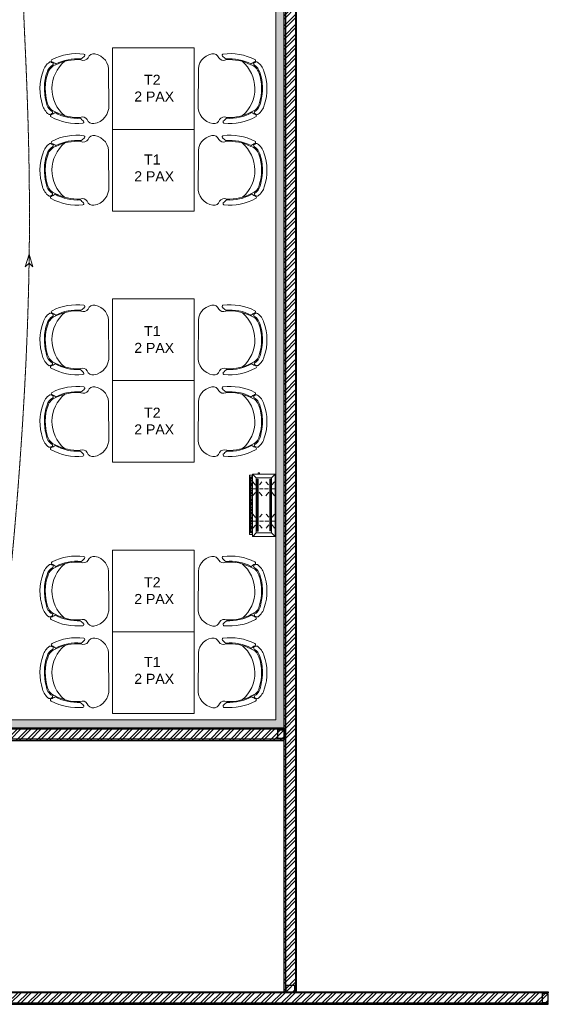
# Model space of a CAD drawing. Header units: millimetres. Extents: x 325 to 233617, y -9828 to 20555.
# Tile 18 of 45: x 121156 to 125364, y 3766 to 11604. Entities that reach past the tile are written whole.
import ezdxf

# ---------------------------------------------------------------- set-up
doc = ezdxf.new("R2010")
doc.units = ezdxf.units.MM
doc.header["$LTSCALE"] = 2.5
doc.linetypes.add('( Hidden )', pattern=[0.375, 0.25, -0.125])
doc.linetypes.add('HIDDENX2', pattern=[19.05, 12.7, -6.35])
for name, color, linetype, lineweight in [('ELEVATION 1', 143, 'Continuous', 18), ('FURNITURES', 30, 'Continuous', 15), ('HATCH LIGHT', 250, 'Continuous', 0), ('TEXT', 40, 'Continuous', 0), ('WALL', 132, 'Continuous', 25)]:
    doc.layers.add(name, color=color, linetype=linetype, lineweight=lineweight)
doc.layers.add('PROPOSED PARTITION', color=4, linetype='Continuous')
doc.styles.add('RG_3F_TITLE BLOCK_A1$0$A1 TBLOCK LBV$0$Style-arial', font='arial.ttf')
pattern_1 = [(45, (-21650.61, 0), (-40.411153, 40.411153), []), (45, (-21623.667, 0), (-40.411153, 40.411153), [])]

# ---------------------------------------------------------------- blocks, each defined once
blk = doc.blocks.new('*U96')
for points in [[(0, 0), (7065.6, 0), (7065.6, -10), (0, -10)], [(0, -100), (7065.6, -100), (7065.6, -90), (0, -90)]]:
    blk.add_lwpolyline(points, close=True)
at = {"color": 8}
for points in [[(0, -15), (50, -15), (50, -85), (0, -85)], [(7015.6, -15), (7065.6, -15), (7065.6, -85), (7015.6, -85)]]:
    blk.add_lwpolyline(points, close=True, dxfattribs=at)
blk = doc.blocks.new('*U83')
for points in [[(0, 0), (5962.2, 0), (5962.2, -10), (0, -10)], [(0, -100), (5962.2, -100), (5962.2, -90), (0, -90)]]:
    blk.add_lwpolyline(points, close=True)
at = {"color": 8}
for points in [[(0, -15), (50, -15), (50, -85), (0, -85)], [(5912.2, -15), (5962.2, -15), (5962.2, -85), (5912.2, -85)]]:
    blk.add_lwpolyline(points, close=True, dxfattribs=at)
blk = doc.blocks.new('*U94')
for points in [[(0, 0), (8619.7, 0), (8619.7, -10), (0, -10)], [(0, -100), (8619.7, -100), (8619.7, -90), (0, -90)]]:
    blk.add_lwpolyline(points, close=True)
at = {"color": 8}
blk.add_lwpolyline([(0, -15), (50, -15), (50, -85), (0, -85)], close=True, dxfattribs=at)
blk = doc.blocks.new('04P-CH~1')
at = {"layer": 'FURNITURES'}
blk.add_line((-0.6031, 0.6002), (-0.3259, 0.597), dxfattribs=at)
for centre, radius, start, end in [((-0.6123, 0.4516), 0.1489, 86.45826, 170.84441), ((-0.3081, 0.4618), 0.1363, 9.13239, 97.50787), ((-0.7092, 0.4672), 0.0508, 170.84441, 251.00231), ((-0.7491, 0.3792), 0.0464, 334.70337, 59.67207), ((-0.181, 0.3871), 0.0464, 121.92429, 206.89299), ((-0.2234, 0.474), 0.0508, 290.59406, 10.75195), ((-0.3026, 0.3344), 0.456, 173.92961, 208.62433), ((-0.7462, 0.3807), 0.01, 46.56635, 168.96112), ((-0.9103, 0.2073), 0.2488, 38.01323, 46.56635), ((-0.3125, 0.3391), 0.4025, 176.94568, 208.36885), ((-0.3123, 0.339), 0.3954, 177.0537, 208.52316), ((-0.6165, 0.3348), 0.3954, 333.0732, 4.54266), ((-0.6164, 0.3348), 0.4025, 333.22752, 4.65068), ((-0.6261, 0.3299), 0.456, 332.97204, 7.66676), ((-0.0151, 0.2198), 0.2488, 135.03001, 143.58313), ((-0.184, 0.3885), 0.01, 12.63524, 135.03001), ((-0.465, 0.421), 0.2985, 220.6848, 320.38834), ((-0.6935, 0.1195), 0.01, 200.82595, 338.53261), ((-0.5509, 0.0634), 0.1433, 143.88699, 158.53261), ((-0.6722, 0.1012), 0.01, 162.69848, 217.18732), ((-0.5509, 0.0634), 0.1371, 154.57208, 162.69848), ((-0.5651, 0.1825), 0.1445, 217.18732, 254.77146), ((-0.6657, 0.118), 0.01, 32.6756, 154.57208), ((-0.5651, 0.1825), 0.1, 198.86575, 254.77146), ((-0.5651, 0.1825), 0.1095, 212.6756, 265.19021), ((-0.4661, 0.4573), 0.3918, 251.35616, 290.2402), ((-0.3595, 0.1854), 0.1, 286.8249, 342.73061), ((-0.3595, 0.1854), 0.1095, 286.8249, 328.92077), ((-0.3595, 0.1854), 0.1445, 286.8249, 324.40904), ((-0.2571, 0.1237), 0.01, 27.02428, 148.92077), ((-0.3704, 0.0659), 0.1433, 23.06375, 37.70938), ((-0.3704, 0.0659), 0.1371, 18.89788, 27.02428), ((-0.2501, 0.1071), 0.01, 324.40904, 18.89788), ((-0.2294, 0.126), 0.01, 203.06375, 340.77041), ((-0.4661, 0.456), 0.435, 251.64897, 289.94739), ((-0.5751, 0.0635), 0.01, 75.17077, 85.19021), ((-0.4624, 0.4792), 0.4208, 254.83048, 288.66311)]:
    blk.add_arc(centre, radius, start, end, dxfattribs=at)
blk = doc.blocks.new('kjdfhjakld')
for points in [[(221, 83.3), (-278.8, 83.3), (-278.8, -97.2), (221, -97.2)], [(198.2, 97.9), (-249.8, 97.9), (-249.8, 83.3), (198.2, 83.2)], [(190.4, 52.9), (190.4, -69.3), (-247.4, -69.3), (-247.4, 52.9)], [(-247.4, -69.3), (190.4, -69.3), (190.4, 52.9), (-247.4, 52.9)], [(179.9, 46.6), (-235, 46.6), (-235, 38.3), (179.9, 38.3)], [(-235, 38.3), (179.9, 38.3), (179.9, 46.6), (-235, 46.6)], [(179.6, -56.2), (-233, -56.2), (-233, -64.5), (179.6, -64.5)], [(-233, -64.5), (179.6, -64.5), (179.6, -56.2), (-233, -56.2)]]:
    blk.add_lwpolyline(points, close=True)
for points in [[(-247.4, 52.9), (-278.2, 80.9), (-278.2, 80.9)], [(212.7, 83.3), (212.7, 106.6), (-261.8, 106.6), (-261.8, 83.3)], [(-261.8, 83.3), (-261.8, 106.6), (212.7, 106.6), (212.7, 83.3)], [(-241.7, 83.2), (-241.6, 97.6), (-241.6, 97.6)], [(-231.3, 85.5), (-231.2, 97.5), (-231.2, 97.5)], [(-223.3, 85.4), (-223.2, 97.5), (-223.2, 97.5)], [(-212.8, 85.3), (-212.7, 97.4), (-212.7, 97.4)], [(-186, 58.2), (-210, 79.1), (-210, 79.1)], [(-204.8, 85.3), (-204.7, 97.3), (-204.7, 97.3)], [(-196.8, 85.2), (-196.7, 97.2), (-196.7, 97.2)], [(-186.3, 85.1), (-186.2, 97.1), (-186.2, 97.1)], [(-177.5, 85), (-177.4, 97.1), (-177.4, 97.1)], [(-167.9, 85), (-167.8, 97), (-167.8, 97)], [(-159.1, 84.9), (-159, 96.9), (-159, 96.9)], [(-154.7, 58.1), (-154.6, 89.4), (-154.6, 89.4)], [(-151, 84.8), (-150.9, 96.8), (-150.9, 96.8)], [(-140.6, 84.7), (-140.5, 99.2), (-140.5, 99.2)], [(-132.6, 84.7), (-132.4, 99.1), (-132.4, 99.1)], [(-125.8, 58), (-99.3, 80.4), (-99.3, 80.4)], [(-124.5, 84.6), (-124.4, 99), (-124.4, 99)], [(-114.1, 84.5), (-114, 98.9), (-114, 98.9)], [(-106.1, 84.4), (-106, 98.9), (-106, 98.9)], [(-95.7, 84.3), (-95.5, 98.8), (-95.5, 98.8)], [(-87.6, 84.3), (-87.5, 98.7), (-87.5, 98.7)], [(-79.6, 84.2), (-79.5, 98.7), (-79.5, 98.7)], [(-69.2, 84.1), (-69, 98.6), (-69, 98.6)], [(-61.1, 84), (-61, 98.5), (-61, 98.5)], [(-50.7, 84), (-52.2, 98.4), (-52.2, 98.4)], [(-42.7, 83.9), (-42.6, 98.3), (-42.6, 98.3)], [(-33.9, 83.8), (-33.7, 98.3), (-33.7, 98.3)], [(-23.4, 83.7), (-23.3, 98.2), (-23.3, 98.2)], [(-15.4, 83.7), (-15.3, 98.1), (-15.3, 98.1)], [(-7.4, 83.6), (-7.3, 98), (-7.3, 98)], [(3.1, 83.5), (3.2, 98), (3.2, 98)], [(11.1, 83.4), (11.2, 97.9), (11.2, 97.9)], [(21.5, 83.3), (21.6, 97.8), (21.6, 97.8)], [(29.5, 83.3), (29.7, 97.7), (29.7, 97.7)], [(37.6, 83.2), (37.7, 97.7), (37.7, 97.7)], [(48, 83.1), (48.1, 97.6), (48.1, 97.6)], [(73.2, 59.7), (48.4, 79.9), (48.4, 79.9)], [(56, 83.1), (56.1, 97.5), (56.1, 97.5)], [(64.9, 83), (65, 97.4), (65, 97.4)], [(74.5, 84.5), (74.6, 97.3), (74.6, 97.3)], [(83.3, 84.4), (83.4, 97.3), (83.4, 97.3)], [(93, 84.4), (93.1, 97.2), (93.1, 97.2)], [(101.8, 84.3), (101.9, 97.1), (101.9, 97.1)], [(103.7, 59.6), (103.8, 90.1), (103.8, 90.1)], [(109.8, 84.2), (109.9, 97), (109.9, 97)], [(120.2, 84.1), (120.4, 97), (120.4, 97)], [(128.3, 84.1), (128.4, 96.9), (128.4, 96.9)], [(132.6, 59.5), (159.2, 79.5), (159.2, 79.5)], [(138.7, 84), (136.4, 96.8), (136.4, 96.8)], [(146.7, 83.9), (146.8, 96.7), (146.8, 96.7)], [(154.8, 83.8), (154.9, 96.7), (154.9, 96.7)], [(165.2, 83.7), (165.3, 98.2), (165.3, 98.2)], [(173.2, 83.7), (173.3, 98.1), (173.3, 98.1)], [(182, 83.6), (182.2, 98), (182.2, 98)], [(190.4, 52.9), (221, 83.3), (221, 83.3)], [(191.7, 83.5), (191.8, 98), (191.8, 98)], [(-186.1, 27.7), (-210.3, 5.3), (-210.3, 5.3)], [(-154.8, 27.6), (-154.9, -3.7), (-154.9, -3.7)], [(-124.3, 27.5), (-99.5, 6.5), (-99.5, 6.5)], [(75.5, 28.4), (48.2, 6), (48.2, 6)], [(103.6, 28.3), (103.5, -2.2), (103.5, -2.2)], [(134.9, 28.2), (158.9, 8.1), (158.9, 8.1)], [(220.8, 28), (231.2, 27.9), (231.3, 38.4), (220.8, 38.4)], [(-247.4, -69.3), (-278.8, -97.2), (-278.8, -97.2)], [(-184, -73.5), (-210.6, -93.4), (-210.6, -93.4)], [(-183.9, -46.2), (-210.4, -26), (-210.4, -26)], [(-155.1, -73.6), (-155.2, -104.1), (-155.2, -104.1)], [(-155.1, -46.3), (-155, -15.8), (-155, -15.8)], [(-124.6, -46.4), (-99.6, -26.4), (-99.6, -26.4)], [(-124.6, -73.7), (-99.8, -93.8), (-99.8, -93.8)], [(75.2, -71.9), (47.9, -92.7), (47.9, -92.7)], [(75.3, -47), (48.1, -24.5), (48.1, -24.5)], [(103.3, -72), (103.2, -103.3), (103.2, -103.3)], [(103.4, -45.5), (103.5, -14.2), (103.5, -14.2)], [(134.6, -72.1), (158.6, -93), (158.6, -93)], [(134.7, -45.6), (158.8, -24.8), (158.8, -24.8)], [(190.4, -69.3), (220.4, -97.2), (220.4, -97.2)]]:
    blk.add_lwpolyline(points)

msp = doc.modelspace()

# ---------------------------------------------------------------- hatches: boundary and pattern name
at = {"layer": 'HATCH LIGHT'}
h = msp.add_hatch(dxfattribs=at)
h.set_pattern_fill('ANSI36', color=256, scale=7)
h.set_pattern_definition([(45, (-21650.608, 0), (11.786586, 43.2174826), [55.5625, -11.1125, 0, -11.1125])])
h.paths.add_polyline_path([(123261, 12485.3), (123269.4, 12485.3), (123481.4, 12864.4), (123418.2, 12899.7), (123196, 12502.3), (123196, 6030.7), (119963.8, 6030.7), (119963.8, 5965.7), (123261, 5965.7)])
h = msp.add_hatch(dxfattribs=at)
h.set_pattern_fill('ANSI32', color=256, scale=6)
h.set_pattern_definition(pattern_1)
h.paths.add_polyline_path([(123361, 12443.3), (123261, 12443.3), (123261, 3865.7), (123361, 3865.7)])
h.paths.add_polyline_path([(123361, 12444.2), (123261, 12444.2), (123261, 12473.9), (123266.5, 12480.1), (123481.4, 12864.4), (123568.6, 12815.6)])
h = msp.add_hatch(dxfattribs=at)
h.set_pattern_fill('ANSI32', color=256, scale=6)
h.set_pattern_definition(pattern_1)
h.paths.add_polyline_path([(123261, 5865.7), (123261, 5965.7), (117298.8, 5965.7), (117298.8, 5865.7)])
h = msp.add_hatch(dxfattribs=at)
h.set_pattern_fill('ANSI32', color=256, scale=6)
h.set_pattern_definition(pattern_1)
h.paths.add_polyline_path([(125364.3, 3765.7), (125364.3, 3865.7), (118348.8, 3865.7), (118348.8, 3765.7)])

# ---------------------------------------------------------------- linework, layer by layer
at = {"layer": 'ELEVATION 1'}
for p, q in [((123196, 6030.7), (123196, 12502.3)), ((119963.8, 6030.7), (123196, 6030.7))]:
    msp.add_line(p, q, dxfattribs=at)
at = {"layer": 'ELEVATION 1', "ltscale": 4}
msp.add_lwpolyline([(121232.1, 9737.4), (121200.6, 9637.8), (121231, 9664.6), (121260.6, 9636.9), (121232.1, 9737.4)], dxfattribs=at)
at = {"layer": 'ELEVATION 1', "linetype": '( Hidden )', "ltscale": 4}
msp.add_spline([(120954.1, 16189.2), (120496.6, 15708.2), (120498.9, 15411.9), (120831.7, 14898.8), (120929.6, 13034.1), (120738.2, 11044), (120984.1, 6514.2), (121163.5, 8156.7), (121200.2, 11386.8), (121293.3, 12833.9), (121955.2, 13797.9), (122431.3, 14104.8), (122844, 14487.8)], degree=3, dxfattribs=at)
at = {"layer": 'FURNITURES'}
for points in [[(122546, 11380.7), (121896, 11380.7), (121896, 10730.7), (122546, 10730.7)], [(122546, 10730.7), (121896, 10730.7), (121896, 10080.7), (122546, 10080.7)], [(122546, 9380.7), (121896, 9380.7), (121896, 8730.7), (122546, 8730.7)], [(122546, 8730.7), (121896, 8730.7), (121896, 8080.7), (122546, 8080.7)], [(122546, 7380.7), (121896, 7380.7), (121896, 6730.7), (122546, 6730.7)], [(122546, 6730.7), (121896, 6730.7), (121896, 6080.7), (122546, 6080.7)]]:
    msp.add_lwpolyline(points, close=True, dxfattribs=at)

# ---------------------------------------------------------------- block references
at = {"layer": 'FURNITURES', "yscale": 946.5666576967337, "zscale": 946.5666576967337}
for p, xscale, rotation in [((121297.5, 11495.4), -946.5666576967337, 270), ((123144.5, 11495.4), 946.5666576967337, 90), ((121297.5, 10845.4), -946.5666576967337, 270), ((123144.5, 10845.4), 946.5666576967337, 90), ((121297.5, 9495.4), -946.5666576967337, 270), ((123144.5, 9495.4), 946.5666576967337, 90), ((121297.5, 8845.4), -946.5666576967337, 270), ((123144.5, 8845.4), 946.5666576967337, 90), ((121297.5, 7495.4), -946.5666576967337, 270), ((123144.5, 7495.4), 946.5666576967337, 90), ((121297.5, 6845.4), -946.5666576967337, 270), ((123144.5, 6845.4), 946.5666576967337, 90)]:
    msp.add_blockref('04P-CH~1', p, dxfattribs=dict(at, xscale=xscale, rotation=rotation))
at = {"layer": 'HATCH LIGHT', "linetype": 'HIDDENX2', "xscale": 0.99679135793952, "yscale": 0.99679135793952, "zscale": 0.99679135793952, "rotation": 90}
msp.add_blockref('kjdfhjakld', (123092.2, 7766.8), dxfattribs=at)
at = {"layer": 'PROPOSED PARTITION', "xscale": -1, "rotation": 180}
msp.add_blockref('*U96', (118298.8, 3765.7), dxfattribs=at)
at = {"layer": 'WALL', "xscale": -1, "rotation": 270}
msp.add_blockref('*U94', (123361, 3865.7), dxfattribs=at)
at = {"layer": 'WALL'}
msp.add_blockref('*U83', (117298.8, 5965.7), dxfattribs=at)

# ---------------------------------------------------------------- texts
at = {"layer": 'TEXT', "char_height": 80, "width": 503.309, "attachment_point": 1, "style": 'RG_3F_TITLE BLOCK_A1$0$A1 TBLOCK LBV$0$Style-arial'}
for s, insert in [('{\\W6.046689; }T{\\fArial|b0|i0|c178|p39;2\\P{\\W2.514176; } 2} PAX', (121959.5, 11165.8)), ('{\\W6.046689; }T{\\fArial|b0|i0|c178|p39;1\\P{\\W2.514176; } 2} PAX', (121959.5, 10531.1)), ('{\\W6.046689; }T{\\fArial|b0|i0|c178|p39;1\\P{\\W2.514176; } 2} PAX', (121959.5, 9165)), ('{\\W6.046689; }T{\\fArial|b0|i0|c178|p39;2\\P{\\W2.514176; } 2} PAX', (121959.5, 8515.8)), ('{\\W6.046689; }T{\\fArial|b0|i0|c178|p39;2\\P{\\W2.514176; } 2} PAX', (121959.5, 7165.8)), ('{\\W6.046689; }T{\\fArial|b0|i0|c178|p39;1\\P{\\W2.514176; } 2} PAX', (121959.5, 6530.3))]:
    msp.add_mtext(s, dxfattribs=dict(at, insert=insert))

doc.saveas('drawing.dxf')
